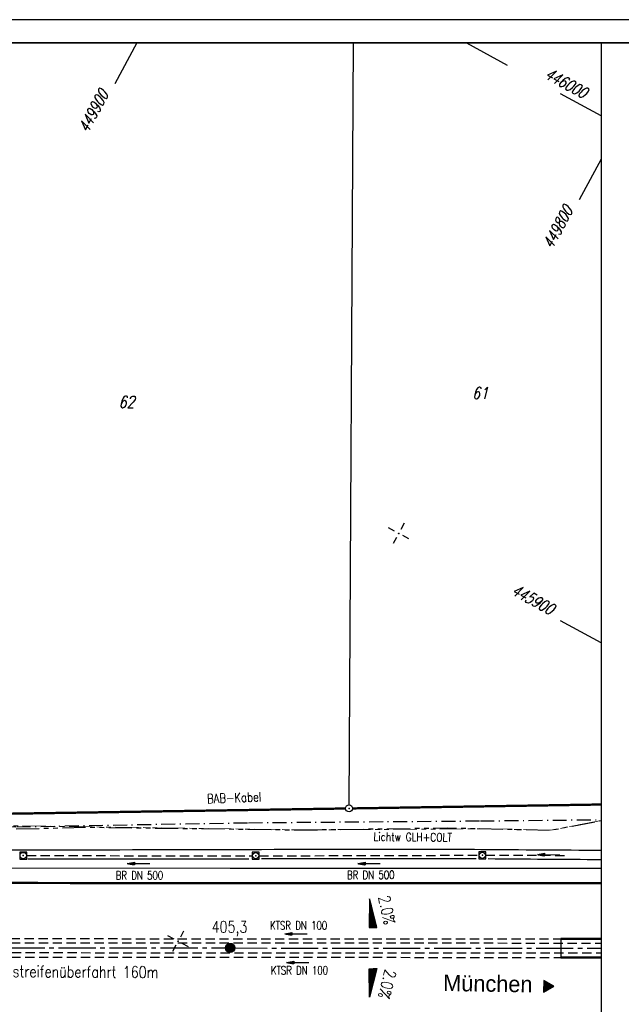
# Model space of a CAD drawing. Extents: x 0 to 1135, y 0 to 420.
# Tile 20 of 55: x 825 to 954, y 208 to 420. Entities that reach past the tile are written whole.
import ezdxf
from ezdxf.enums import TextEntityAlignment as Align

# ---------------------------------------------------------------- set-up
doc = ezdxf.new("R2010")
doc.units = 0
doc.header["$LTSCALE"] = 2
doc.header["$MEASUREMENT"] = 0
for name, pattern in [('ACHSE', [5.5, 4, -0.5, 0.5, -0.5]), ('AUSGEZOGEN', [0]), ('BAB-FM2', [2.6, 1.5, -0.5, 0.1, -0.5]), ('GESTRICH-X2', [1.5, 1, -0.5]), ('PHANTOMX2', [5, 2.5, -0.5, 0.5, -0.5, 0.5, -0.5])]:
    doc.linetypes.add(name, pattern=pattern)
doc.layers.get('0').update_dxf_attribs({"color": 8, "linetype": 'AUSGEZOGEN'})
for name, color, linetype in [('ACHSETOP', 250, 'ACHSE'), ('BAB_FM', 8, 'BAB-FM2'), ('BW-SCHRIFT', 8, 'AUSGEZOGEN'), ('FBRTOP', 8, 'AUSGEZOGEN'), ('FLSTNR', 8, 'AUSGEZOGEN'), ('GEF', 8, 'AUSGEZOGEN'), ('GRENZL', 8, 'AUSGEZOGEN'), ('GRENZL-BAB', 7, 'AUSGEZOGEN'), ('GRENZP-BAB', 7, 'AUSGEZOGEN'), ('HEKT_B', 250, 'CONTINUOUS'), ('KANAL', 200, 'GESTRICH-X2'), ('Lichtwellenleiter COLT', 8, 'PHANTOMX2'), ('Lichtwellenleiter GLH', 8, 'PHANTOMX2'), ('MS-UEBERFAHRT', 8, 'GESTRICH-X2'), ('MULDE', 8, 'AUSGEZOGEN'), ('NETZ', 250, 'AUSGEZOGEN'), ('PFEIL', 200, 'CONTINUOUS'), ('PFEILTOP', 8, 'AUSGEZOGEN'), ('RAHMEN', 250, 'AUSGEZOGEN'), ('RICHTUNG', 250, 'CONTINUOUS'), ('SCHSYMBOL', 200, 'AUSGEZOGEN'), ('TEXTO', 200, 'CONTINUOUS')]:
    doc.layers.add(name, color=color, linetype=linetype)
doc.styles.add('ROMANS', font='romans.shx', dxfattribs={"width": 0.8})
doc.styles.add('UNIR-O', font='unir_o.shx')

# ---------------------------------------------------------------- blocks, each defined once
blk = doc.blocks.new('IKR')
at = {"color": 0}
for p, q in [((0, 1), (0, 2.5)), ((-2.5, 0), (-1, 0)), ((1, 0), (2.5, 0)), ((0, -2.5), (0, -1))]:
    blk.add_line(p, q, dxfattribs=at)
blk.add_circle((0, 0), 0.05, dxfattribs=at)
blk.add_point((0, 0), dxfattribs=at)
blk = doc.blocks.new('*X16')
at = {"color": 0}
for p, q in [((212.23, 257.39), (213.24, 258.4)), ((212.24, 257.33), (213.31, 258.4)), ((212.24, 257.47), (213.17, 258.4)), ((212.24, 257.26), (213.37, 258.39)), ((212.24, 257.55), (213.09, 258.39)), ((212.25, 257.2), (213.43, 258.38)), ((212.26, 257.63), (213, 258.37)), ((212.27, 257.14), (213.49, 258.37)), ((212.28, 257.09), (213.55, 258.35)), ((212.29, 257.73), (212.9, 258.35)), ((212.3, 257.04), (213.6, 258.33)), ((212.32, 256.99), (213.65, 258.31)), ((212.34, 257.86), (212.78, 258.29)), ((212.35, 256.94), (213.69, 258.29)), ((212.37, 256.9), (213.74, 258.26)), ((212.4, 256.85), (213.78, 258.24)), ((212.43, 256.81), (213.83, 258.21)), ((212.46, 256.77), (213.86, 258.18)), ((212.49, 256.73), (213.9, 258.14)), ((212.53, 256.7), (213.94, 258.11)), ((212.56, 256.66), (213.97, 258.07)), ((212.6, 256.63), (214.01, 258.03)), ((212.64, 256.6), (214.04, 257.99)), ((212.68, 256.57), (214.07, 257.95)), ((212.73, 256.54), (214.09, 257.91)), ((212.77, 256.52), (214.12, 257.86)), ((212.82, 256.49), (214.14, 257.82)), ((212.87, 256.47), (214.16, 257.77)), ((212.92, 256.45), (214.18, 257.72)), ((212.97, 256.44), (214.2, 257.66)), ((213.03, 256.42), (214.21, 257.6)), ((213.09, 256.41), (214.22, 257.54)), ((213.16, 256.41), (214.23, 257.48)), ((213.22, 256.4), (214.23, 257.41)), ((213.3, 256.41), (214.23, 257.34)), ((213.38, 256.41), (214.22, 257.26)), ((213.46, 256.43), (214.2, 257.17)), ((213.56, 256.46), (214.18, 257.07)), ((213.69, 256.51), (214.12, 256.95))]:
    blk.add_line(p, q, dxfattribs=at)
blk = doc.blocks.new('SRMAST2')
at = {"color": 0}
blk.add_circle((0, 0), 0.999, dxfattribs=at)
blk.add_point((0, 0), dxfattribs=at)
blk.add_blockref('*X16', (-213.23, -257.4))
blk = doc.blocks.new('RPFEIL')
at = {"color": 0}
for p, q in [((0, 0), (-1.25, -2.17)), ((-1.15, -2.17), (-1.15, -1.99)), ((-1.05, -2.17), (-1.05, -1.82)), ((-0.95, -2.17), (-0.95, -1.65)), ((-0.85, -2.17), (-0.85, -1.47)), ((-0.75, -2.17), (-0.75, -1.3)), ((-0.65, -2.17), (-0.65, -1.13)), ((-0.55, -2.17), (-0.55, -0.95)), ((-0.45, -2.17), (-0.45, -0.78)), ((-0.35, -2.17), (-0.35, -0.61)), ((-0.25, -2.17), (-0.25, -0.43)), ((-0.15, -2.17), (-0.15, -0.26)), ((-0.05, -2.17), (-0.05, -0.09)), ((1.25, -2.17), (0, 0)), ((0.05, -2.17), (0.05, -0.09)), ((0.15, -2.17), (0.15, -0.26)), ((0.25, -2.17), (0.25, -0.43)), ((0.35, -2.17), (0.35, -0.61)), ((0.45, -2.17), (0.45, -0.78)), ((0.55, -2.17), (0.55, -0.95)), ((0.65, -2.17), (0.65, -1.13)), ((0.75, -2.17), (0.75, -1.3)), ((0.85, -2.17), (0.85, -1.47)), ((0.95, -2.17), (0.95, -1.65)), ((1.05, -2.17), (1.05, -1.82)), ((1.15, -2.17), (1.15, -1.99)), ((-1.25, -2.17), (1.25, -2.17))]:
    blk.add_line(p, q, dxfattribs=at)
blk = doc.blocks.new('*X14')
at = {"color": 0}
for p, q in [((725.83, 193.84), (727.44, 195.45)), ((725.83, 193.85), (727.43, 195.45)), ((725.83, 193.86), (727.42, 195.45)), ((725.83, 193.87), (727.41, 195.45)), ((725.83, 193.88), (727.4, 195.45)), ((725.83, 193.89), (727.39, 195.45)), ((725.83, 193.9), (727.38, 195.45)), ((725.83, 193.91), (727.37, 195.45)), ((725.83, 193.91), (727.37, 195.45)), ((725.83, 193.92), (727.36, 195.45)), ((725.83, 193.93), (727.35, 195.45)), ((725.83, 193.94), (727.34, 195.45)), ((725.83, 193.95), (727.33, 195.45)), ((725.83, 193.96), (727.32, 195.45)), ((725.83, 193.97), (727.31, 195.45)), ((725.83, 193.98), (727.3, 195.45)), ((725.83, 193.99), (727.29, 195.45)), ((725.83, 193.99), (727.29, 195.45)), ((725.83, 194), (727.28, 195.45)), ((725.83, 194.01), (727.27, 195.45)), ((725.83, 194.02), (727.26, 195.45)), ((725.83, 194.03), (727.25, 195.45)), ((725.83, 194.04), (727.24, 195.45)), ((725.83, 194.05), (727.23, 195.45)), ((725.83, 194.06), (727.22, 195.45)), ((725.83, 194.06), (727.21, 195.45)), ((725.83, 194.07), (727.21, 195.45)), ((725.83, 194.08), (727.2, 195.45)), ((725.83, 194.09), (727.19, 195.45)), ((725.83, 194.1), (727.18, 195.45)), ((725.83, 194.11), (727.17, 195.45)), ((725.83, 194.12), (727.16, 195.45)), ((725.83, 194.13), (727.15, 195.45)), ((725.83, 194.14), (727.14, 195.45)), ((725.83, 194.14), (727.14, 195.45)), ((725.83, 194.15), (727.13, 195.45)), ((725.83, 194.16), (727.12, 195.45)), ((725.83, 194.17), (727.11, 195.45)), ((725.83, 194.18), (727.1, 195.45)), ((725.83, 194.19), (727.09, 195.45)), ((725.83, 194.2), (727.08, 195.45)), ((725.83, 194.21), (727.07, 195.45)), ((725.83, 194.21), (727.06, 195.45)), ((725.83, 194.22), (727.06, 195.45)), ((725.83, 194.23), (727.05, 195.45)), ((725.83, 194.24), (727.04, 195.45)), ((725.83, 194.25), (727.03, 195.45)), ((725.83, 194.26), (727.02, 195.45)), ((725.83, 194.27), (727.01, 195.45)), ((725.83, 194.28), (727, 195.45)), ((725.83, 194.29), (726.99, 195.45)), ((725.83, 194.29), (726.99, 195.45)), ((725.83, 194.3), (726.98, 195.45)), ((725.83, 194.31), (726.97, 195.45)), ((725.83, 194.32), (726.96, 195.45)), ((725.83, 194.33), (726.95, 195.45)), ((725.83, 194.34), (726.94, 195.45)), ((725.83, 194.35), (726.93, 195.45)), ((725.83, 194.36), (726.92, 195.45)), ((725.83, 194.37), (726.91, 195.45)), ((725.83, 194.37), (726.91, 195.45)), ((725.83, 194.38), (726.9, 195.45)), ((725.83, 194.39), (726.89, 195.45)), ((725.83, 194.4), (726.88, 195.45)), ((725.83, 194.41), (726.87, 195.45)), ((725.83, 194.42), (726.86, 195.45)), ((725.83, 194.43), (726.85, 195.45)), ((725.83, 194.44), (726.84, 195.45)), ((725.83, 194.44), (726.83, 195.45)), ((725.83, 194.45), (726.83, 195.45)), ((725.83, 194.46), (726.82, 195.45)), ((725.83, 194.47), (726.81, 195.45)), ((725.83, 194.48), (726.8, 195.45)), ((725.83, 194.49), (726.79, 195.45)), ((725.83, 194.5), (726.78, 195.45)), ((725.83, 194.51), (726.77, 195.45)), ((725.83, 194.52), (726.76, 195.45)), ((725.83, 194.52), (726.76, 195.45)), ((725.83, 194.53), (726.75, 195.45)), ((725.83, 194.54), (726.74, 195.45)), ((725.83, 194.55), (726.73, 195.45)), ((725.83, 194.56), (726.72, 195.45)), ((725.83, 194.57), (726.71, 195.45)), ((725.83, 194.58), (726.7, 195.45)), ((725.83, 194.59), (726.69, 195.45)), ((725.83, 194.59), (726.68, 195.45)), ((725.83, 194.6), (726.68, 195.45)), ((725.83, 194.61), (726.67, 195.45)), ((725.83, 194.62), (726.66, 195.45)), ((725.83, 194.63), (726.65, 195.45)), ((725.83, 194.64), (726.64, 195.45)), ((725.83, 194.65), (726.63, 195.45)), ((725.83, 194.66), (726.62, 195.45)), ((725.83, 194.67), (726.61, 195.45)), ((725.83, 194.67), (726.61, 195.45)), ((725.83, 194.68), (726.6, 195.45)), ((725.83, 194.69), (726.59, 195.45)), ((725.83, 194.7), (726.58, 195.45)), ((725.83, 194.71), (726.57, 195.45)), ((725.83, 194.72), (726.56, 195.45)), ((725.83, 194.73), (726.55, 195.45)), ((725.83, 194.74), (726.54, 195.45)), ((725.83, 194.75), (726.53, 195.45)), ((725.83, 194.75), (726.53, 195.45)), ((725.83, 194.76), (726.52, 195.45)), ((725.83, 194.77), (726.51, 195.45)), ((725.83, 194.78), (726.5, 195.45)), ((725.83, 194.79), (726.49, 195.45)), ((725.83, 194.8), (726.48, 195.45)), ((725.83, 194.81), (726.47, 195.45)), ((725.83, 194.82), (726.46, 195.45)), ((725.83, 194.82), (726.45, 195.45)), ((725.83, 194.83), (726.45, 195.45)), ((725.83, 194.84), (726.44, 195.45)), ((725.83, 194.85), (726.43, 195.45)), ((725.83, 194.86), (726.42, 195.45)), ((725.83, 194.87), (726.41, 195.45)), ((725.83, 194.88), (726.4, 195.45)), ((725.83, 194.89), (726.39, 195.45)), ((725.83, 194.9), (726.38, 195.45)), ((725.83, 194.9), (726.38, 195.45)), ((725.83, 194.91), (726.37, 195.45)), ((725.83, 194.92), (726.36, 195.45)), ((725.83, 194.93), (726.35, 195.45)), ((725.83, 194.94), (726.34, 195.45)), ((725.83, 194.95), (726.33, 195.45)), ((725.83, 194.96), (726.32, 195.45)), ((725.83, 194.97), (726.31, 195.45)), ((725.83, 194.98), (726.3, 195.45)), ((725.83, 194.98), (726.3, 195.45)), ((725.83, 194.99), (726.29, 195.45)), ((725.83, 195), (726.28, 195.45)), ((725.83, 195.01), (726.27, 195.45)), ((725.83, 195.02), (726.26, 195.45)), ((725.83, 195.03), (726.25, 195.45)), ((725.83, 195.04), (726.24, 195.45)), ((725.83, 195.05), (726.23, 195.45)), ((725.83, 195.05), (726.22, 195.45)), ((725.83, 195.06), (726.22, 195.45)), ((725.83, 195.07), (726.21, 195.45)), ((725.83, 195.08), (726.2, 195.45)), ((725.83, 195.09), (726.19, 195.45)), ((725.83, 195.1), (726.18, 195.45)), ((725.83, 195.11), (726.17, 195.45)), ((725.83, 195.12), (726.16, 195.45)), ((725.83, 195.13), (726.15, 195.45)), ((725.83, 195.13), (726.15, 195.45)), ((725.83, 195.14), (726.14, 195.45)), ((725.83, 195.15), (726.13, 195.45)), ((725.83, 195.16), (726.12, 195.45)), ((725.83, 195.17), (726.11, 195.45)), ((725.83, 195.18), (726.1, 195.45)), ((725.83, 195.19), (726.09, 195.45)), ((725.83, 195.2), (726.08, 195.45)), ((725.83, 195.2), (726.07, 195.45)), ((725.83, 195.21), (726.07, 195.45)), ((725.83, 195.22), (726.06, 195.45)), ((725.83, 195.23), (726.05, 195.45)), ((725.83, 195.24), (726.04, 195.45)), ((725.83, 195.25), (726.03, 195.45)), ((725.83, 195.26), (726.02, 195.45)), ((725.83, 195.27), (726.01, 195.45)), ((725.83, 195.28), (726, 195.45)), ((725.83, 195.28), (726, 195.45)), ((725.83, 195.29), (725.99, 195.45)), ((725.83, 195.3), (725.98, 195.45)), ((725.83, 195.31), (725.97, 195.45)), ((725.83, 195.32), (725.96, 195.45)), ((725.83, 195.33), (725.95, 195.45)), ((725.83, 195.34), (725.94, 195.45)), ((725.83, 195.35), (725.93, 195.45)), ((725.83, 195.36), (725.92, 195.45)), ((725.83, 195.36), (725.92, 195.45)), ((725.83, 195.37), (725.91, 195.45)), ((725.83, 195.38), (725.9, 195.45)), ((725.83, 195.39), (725.89, 195.45)), ((725.83, 195.4), (725.88, 195.45)), ((725.83, 195.41), (725.87, 195.45)), ((725.83, 195.42), (725.86, 195.45)), ((725.83, 195.43), (725.85, 195.45)), ((725.83, 195.43), (725.84, 195.45)), ((725.83, 195.44), (725.84, 195.45)), ((725.83, 193.83), (727.43, 195.43)), ((725.83, 193.82), (727.43, 195.42)), ((725.83, 193.81), (727.43, 195.41)), ((725.83, 193.8), (727.42, 195.4)), ((725.83, 193.79), (727.42, 195.38)), ((725.83, 193.78), (727.42, 195.37)), ((725.83, 193.77), (727.41, 195.36)), ((725.83, 193.76), (727.41, 195.35)), ((725.83, 193.76), (727.41, 195.34)), ((725.83, 193.75), (727.4, 195.32)), ((725.83, 193.74), (727.4, 195.31)), ((725.83, 193.73), (727.4, 195.3)), ((725.83, 193.72), (727.4, 195.29)), ((725.83, 193.71), (727.39, 195.28)), ((725.83, 193.7), (727.39, 195.26)), ((725.83, 193.69), (727.39, 195.25)), ((725.83, 193.68), (727.38, 195.24)), ((725.83, 193.68), (727.38, 195.23)), ((725.83, 193.67), (727.38, 195.22)), ((725.83, 193.66), (727.37, 195.2)), ((725.83, 193.65), (727.37, 195.19)), ((725.83, 193.64), (727.37, 195.18)), ((725.83, 193.63), (727.36, 195.17)), ((725.83, 193.62), (727.36, 195.16)), ((725.83, 193.61), (727.36, 195.14)), ((725.83, 193.61), (727.35, 195.13)), ((725.83, 193.6), (727.35, 195.12)), ((725.83, 193.59), (727.35, 195.11)), ((725.83, 193.58), (727.34, 195.1)), ((725.83, 193.57), (727.34, 195.08)), ((725.83, 193.56), (727.34, 195.07)), ((725.83, 193.55), (727.34, 195.06)), ((725.83, 193.54), (727.33, 195.05)), ((725.83, 193.53), (727.33, 195.04)), ((725.83, 193.53), (727.33, 195.02)), ((725.83, 193.52), (727.32, 195.01)), ((725.83, 193.51), (727.32, 195)), ((725.83, 193.5), (727.32, 194.99)), ((725.83, 193.49), (727.31, 194.98)), ((725.83, 193.48), (727.31, 194.96)), ((725.83, 193.47), (727.31, 194.95)), ((725.83, 193.46), (727.3, 194.94)), ((725.83, 193.45), (727.3, 194.93)), ((725.83, 193.45), (727.3, 194.92)), ((725.83, 193.44), (727.29, 194.91)), ((725.83, 193.43), (727.29, 194.89)), ((725.83, 193.42), (727.29, 194.88)), ((725.83, 193.41), (727.29, 194.87)), ((725.83, 193.4), (727.28, 194.86)), ((725.83, 193.39), (727.28, 194.85)), ((725.83, 193.38), (727.28, 194.83)), ((725.83, 193.38), (727.27, 194.82)), ((725.83, 193.37), (727.27, 194.81)), ((725.83, 193.36), (727.27, 194.8)), ((725.83, 193.35), (727.26, 194.79)), ((725.83, 193.34), (727.26, 194.77)), ((725.83, 193.33), (727.26, 194.76)), ((725.83, 193.32), (727.25, 194.75)), ((725.83, 193.31), (727.25, 194.74)), ((725.83, 193.3), (727.25, 194.73)), ((725.83, 193.3), (727.24, 194.71)), ((725.83, 193.29), (727.24, 194.7)), ((725.83, 193.28), (727.24, 194.69)), ((725.83, 193.27), (727.23, 194.68)), ((725.83, 193.26), (727.23, 194.67)), ((725.83, 193.25), (727.23, 194.65)), ((725.83, 193.24), (727.23, 194.64)), ((725.83, 193.23), (727.22, 194.63)), ((725.83, 193.22), (727.22, 194.62)), ((725.83, 193.22), (727.22, 194.61)), ((725.83, 193.21), (727.21, 194.59)), ((725.83, 193.2), (727.21, 194.58)), ((725.83, 193.19), (727.21, 194.57)), ((725.83, 193.18), (727.2, 194.56)), ((725.83, 193.17), (727.2, 194.55)), ((725.83, 193.16), (727.2, 194.53)), ((725.83, 193.15), (727.19, 194.52)), ((725.83, 193.15), (727.19, 194.51)), ((725.83, 193.14), (727.19, 194.5)), ((725.83, 193.13), (727.18, 194.49)), ((725.83, 193.12), (727.18, 194.47)), ((725.83, 193.11), (727.18, 194.46)), ((725.83, 193.1), (727.17, 194.45)), ((725.83, 193.09), (727.17, 194.44)), ((725.83, 193.08), (727.17, 194.43)), ((725.83, 193.07), (727.17, 194.41)), ((725.83, 193.07), (727.16, 194.4)), ((725.83, 193.06), (727.16, 194.39)), ((725.83, 193.05), (727.16, 194.38)), ((725.83, 193.04), (727.15, 194.37)), ((725.83, 193.03), (727.15, 194.35)), ((725.83, 193.02), (727.15, 194.34)), ((725.83, 193.01), (727.14, 194.33)), ((725.83, 193), (727.14, 194.32)), ((725.83, 193), (727.14, 194.31)), ((725.83, 192.99), (727.13, 194.29)), ((725.83, 192.98), (727.13, 194.28)), ((725.83, 192.97), (727.13, 194.27)), ((725.83, 192.96), (727.12, 194.26)), ((725.83, 192.95), (727.12, 194.25)), ((725.83, 192.94), (727.12, 194.23)), ((725.83, 192.93), (727.11, 194.22)), ((725.83, 192.92), (727.11, 194.21)), ((725.83, 192.92), (727.11, 194.2)), ((725.83, 192.91), (727.11, 194.19)), ((725.83, 192.9), (727.1, 194.17)), ((725.83, 192.89), (727.1, 194.16)), ((725.83, 192.88), (727.1, 194.15)), ((725.83, 192.87), (727.09, 194.14)), ((725.83, 192.86), (727.09, 194.13)), ((725.83, 192.85), (727.09, 194.11)), ((725.83, 192.84), (727.08, 194.1)), ((725.83, 192.84), (727.08, 194.09)), ((725.83, 192.83), (727.08, 194.08)), ((725.83, 192.82), (727.07, 194.07)), ((725.83, 192.81), (727.07, 194.05)), ((725.83, 192.8), (727.07, 194.04)), ((725.83, 192.79), (727.06, 194.03)), ((725.83, 192.78), (727.06, 194.02)), ((725.83, 192.77), (727.06, 194.01)), ((725.83, 192.77), (727.05, 193.99)), ((725.83, 192.76), (727.05, 193.98)), ((725.83, 192.75), (727.05, 193.97)), ((725.83, 192.74), (727.05, 193.96)), ((725.83, 192.73), (727.04, 193.95)), ((725.83, 192.72), (727.04, 193.93)), ((725.83, 192.71), (727.04, 193.92)), ((725.83, 192.7), (727.03, 193.91)), ((725.83, 192.69), (727.03, 193.9)), ((725.83, 192.69), (727.03, 193.89)), ((725.83, 192.68), (727.02, 193.87)), ((725.83, 192.67), (727.02, 193.86)), ((725.83, 192.66), (727.02, 193.85)), ((725.83, 192.65), (727.01, 193.84)), ((725.83, 192.64), (727.01, 193.83)), ((725.83, 192.63), (727.01, 193.81)), ((725.83, 192.62), (727, 193.8)), ((725.83, 192.62), (727, 193.79)), ((725.83, 192.61), (727, 193.78)), ((725.83, 192.6), (726.99, 193.77)), ((725.83, 192.59), (726.99, 193.75)), ((725.83, 192.58), (726.99, 193.74)), ((725.83, 192.57), (726.99, 193.73)), ((725.83, 192.56), (726.98, 193.72)), ((725.83, 192.55), (726.98, 193.71)), ((725.83, 192.54), (726.98, 193.69)), ((725.83, 192.54), (726.97, 193.68)), ((725.83, 192.53), (726.97, 193.67)), ((725.83, 192.52), (726.97, 193.66)), ((725.83, 192.51), (726.96, 193.65)), ((725.83, 192.5), (726.96, 193.63)), ((725.83, 192.49), (726.96, 193.62)), ((725.83, 192.48), (726.95, 193.61)), ((725.83, 192.47), (726.95, 193.6)), ((725.83, 192.46), (726.95, 193.59)), ((725.83, 192.46), (726.94, 193.57)), ((725.83, 192.45), (726.94, 193.56)), ((725.83, 192.44), (726.94, 193.55)), ((725.83, 192.43), (726.94, 193.54)), ((725.83, 192.42), (726.93, 193.53)), ((725.83, 192.41), (726.93, 193.51)), ((725.83, 192.4), (726.93, 193.5)), ((725.83, 192.39), (726.92, 193.49)), ((725.83, 192.39), (726.92, 193.48)), ((725.83, 192.38), (726.92, 193.47)), ((725.83, 192.37), (726.91, 193.45)), ((725.83, 192.36), (726.91, 193.44)), ((725.83, 192.35), (726.91, 193.43)), ((725.83, 192.34), (726.9, 193.42)), ((725.83, 192.33), (726.9, 193.41)), ((725.83, 192.32), (726.9, 193.39)), ((725.83, 192.31), (726.89, 193.38)), ((725.83, 192.31), (726.89, 193.37)), ((725.83, 192.3), (726.89, 193.36)), ((725.83, 192.29), (726.88, 193.35)), ((725.83, 192.28), (726.88, 193.33)), ((725.83, 192.27), (726.88, 193.32)), ((725.83, 192.26), (726.88, 193.31)), ((725.83, 192.25), (726.87, 193.3)), ((725.83, 192.24), (726.87, 193.29)), ((725.83, 192.24), (726.87, 193.27)), ((725.83, 192.23), (726.86, 193.26)), ((725.83, 192.22), (726.86, 193.25)), ((725.83, 192.21), (726.86, 193.24)), ((725.83, 192.2), (726.85, 193.23)), ((725.83, 192.19), (726.85, 193.21)), ((725.83, 192.18), (726.85, 193.2)), ((725.83, 192.17), (726.84, 193.19)), ((725.83, 192.16), (726.84, 193.18)), ((725.83, 192.16), (726.84, 193.17)), ((725.83, 192.15), (726.83, 193.15)), ((725.83, 192.14), (726.83, 193.14)), ((725.83, 192.13), (726.83, 193.13)), ((725.83, 192.12), (726.82, 193.12)), ((725.83, 192.11), (726.82, 193.11)), ((725.83, 192.1), (726.82, 193.09)), ((725.83, 192.09), (726.82, 193.08)), ((725.83, 192.08), (726.81, 193.07)), ((725.83, 192.08), (726.81, 193.06)), ((725.83, 192.07), (726.81, 193.05)), ((725.83, 192.06), (726.8, 193.03)), ((725.83, 192.05), (726.8, 193.02)), ((725.83, 192.04), (726.8, 193.01)), ((725.83, 192.03), (726.79, 193)), ((725.83, 192.02), (726.79, 192.99)), ((725.83, 192.01), (726.79, 192.97)), ((725.83, 192.01), (726.78, 192.96)), ((725.83, 192), (726.78, 192.95)), ((725.83, 191.99), (726.78, 192.94)), ((725.83, 191.98), (726.77, 192.93)), ((725.83, 191.97), (726.77, 192.91)), ((725.83, 191.96), (726.77, 192.9)), ((725.83, 191.95), (726.76, 192.89)), ((725.83, 191.94), (726.76, 192.88)), ((725.83, 191.93), (726.76, 192.87)), ((725.83, 191.93), (726.76, 192.85)), ((725.83, 191.92), (726.75, 192.84)), ((725.83, 191.91), (726.75, 192.83)), ((725.83, 191.9), (726.75, 192.82)), ((725.83, 191.89), (726.74, 192.81)), ((725.83, 191.88), (726.74, 192.79)), ((725.83, 191.87), (726.74, 192.78)), ((725.83, 191.86), (726.73, 192.77)), ((725.83, 191.85), (726.73, 192.76)), ((725.83, 191.85), (726.73, 192.75)), ((725.83, 191.84), (726.72, 192.73)), ((725.83, 191.83), (726.72, 192.72)), ((725.83, 191.82), (726.72, 192.71)), ((725.83, 191.81), (726.71, 192.7)), ((725.83, 191.8), (726.71, 192.69)), ((725.83, 191.79), (726.71, 192.67)), ((725.83, 191.78), (726.7, 192.66)), ((725.83, 191.78), (726.7, 192.65)), ((725.83, 191.77), (726.7, 192.64)), ((725.83, 191.76), (726.7, 192.63)), ((725.83, 191.75), (726.69, 192.61)), ((725.83, 191.74), (726.69, 192.6)), ((725.83, 191.73), (726.69, 192.59)), ((725.83, 191.72), (726.68, 192.58)), ((725.83, 191.71), (726.68, 192.57)), ((725.83, 191.7), (726.68, 192.55)), ((725.83, 191.7), (726.67, 192.54)), ((725.83, 191.69), (726.67, 192.53)), ((725.83, 191.68), (726.67, 192.52)), ((725.83, 191.67), (726.66, 192.51)), ((725.83, 191.66), (726.66, 192.49)), ((725.83, 191.65), (726.66, 192.48)), ((725.83, 191.64), (726.65, 192.47)), ((725.83, 191.63), (726.65, 192.46)), ((725.83, 191.63), (726.65, 192.45)), ((725.83, 191.62), (726.64, 192.43)), ((725.83, 191.61), (726.64, 192.42)), ((725.83, 191.6), (726.64, 192.41)), ((725.83, 191.59), (726.64, 192.4)), ((725.83, 191.58), (726.63, 192.39)), ((725.83, 191.57), (726.63, 192.37)), ((725.83, 191.56), (726.63, 192.36)), ((725.83, 191.55), (726.62, 192.35)), ((725.83, 191.55), (726.62, 192.34)), ((725.83, 191.54), (726.62, 192.33)), ((725.83, 191.53), (726.61, 192.31)), ((725.83, 191.52), (726.61, 192.3)), ((725.83, 191.51), (726.61, 192.29)), ((725.83, 191.5), (726.6, 192.28)), ((725.83, 191.49), (726.6, 192.27)), ((725.83, 191.48), (726.6, 192.25)), ((725.83, 191.47), (726.59, 192.24)), ((725.83, 191.47), (726.59, 192.23)), ((725.83, 191.46), (726.59, 192.22)), ((725.83, 191.45), (726.59, 192.21)), ((725.83, 191.44), (726.58, 192.19)), ((725.83, 191.43), (726.58, 192.18)), ((725.83, 191.42), (726.58, 192.17)), ((725.83, 191.41), (726.57, 192.16)), ((725.83, 191.4), (726.57, 192.15)), ((725.83, 191.4), (726.57, 192.13)), ((725.83, 191.39), (726.56, 192.12)), ((725.83, 191.38), (726.56, 192.11)), ((725.83, 191.37), (726.56, 192.1)), ((725.83, 191.36), (726.55, 192.09)), ((725.83, 191.35), (726.55, 192.07)), ((725.83, 191.34), (726.55, 192.06)), ((725.83, 191.33), (726.54, 192.05)), ((725.83, 191.32), (726.54, 192.04)), ((725.83, 191.32), (726.54, 192.03)), ((725.83, 191.31), (726.53, 192.01)), ((725.83, 191.3), (726.53, 192)), ((725.83, 191.29), (726.53, 191.99)), ((725.83, 191.28), (726.53, 191.98)), ((725.83, 191.27), (726.52, 191.97)), ((725.83, 191.26), (726.52, 191.95)), ((725.83, 191.25), (726.52, 191.94)), ((725.83, 191.25), (726.51, 191.93)), ((725.83, 191.24), (726.51, 191.92)), ((725.83, 191.23), (726.51, 191.91)), ((725.83, 191.22), (726.5, 191.89)), ((725.83, 191.21), (726.5, 191.88)), ((725.83, 191.2), (726.5, 191.87)), ((725.83, 191.19), (726.49, 191.86)), ((725.83, 191.18), (726.49, 191.85)), ((725.83, 191.17), (726.49, 191.84)), ((725.83, 191.17), (726.48, 191.82)), ((725.83, 191.16), (726.48, 191.81)), ((725.83, 191.15), (726.48, 191.8)), ((725.83, 191.14), (726.47, 191.79)), ((725.83, 191.13), (726.47, 191.78)), ((725.83, 191.12), (726.47, 191.76)), ((725.83, 191.11), (726.47, 191.75)), ((725.83, 191.1), (726.46, 191.74)), ((725.83, 191.09), (726.46, 191.73)), ((725.83, 191.09), (726.46, 191.72)), ((725.83, 191.08), (726.45, 191.7)), ((725.83, 191.07), (726.45, 191.69)), ((725.83, 191.06), (726.45, 191.68)), ((725.83, 191.05), (726.44, 191.67)), ((725.83, 191.04), (726.44, 191.66)), ((725.83, 191.03), (726.44, 191.64)), ((725.83, 191.02), (726.43, 191.63)), ((725.83, 191.02), (726.43, 191.62)), ((725.83, 191.01), (726.43, 191.61)), ((725.83, 191), (726.42, 191.6)), ((725.83, 190.99), (726.42, 191.58)), ((725.83, 190.98), (726.42, 191.57)), ((725.83, 190.97), (726.41, 191.56)), ((725.83, 190.96), (726.41, 191.55)), ((725.83, 190.95), (726.41, 191.54)), ((725.83, 190.94), (726.41, 191.52)), ((725.83, 190.94), (726.4, 191.51)), ((725.83, 190.93), (726.4, 191.5)), ((725.83, 190.92), (726.4, 191.49)), ((725.83, 190.91), (726.39, 191.48)), ((725.83, 190.9), (726.39, 191.46)), ((725.83, 190.89), (726.39, 191.45)), ((725.83, 190.88), (726.38, 191.44)), ((725.83, 190.87), (726.38, 191.43)), ((725.83, 190.87), (726.38, 191.42)), ((725.83, 190.86), (726.37, 191.4)), ((725.83, 190.85), (726.37, 191.39)), ((725.83, 190.84), (726.37, 191.38)), ((725.83, 190.83), (726.36, 191.37)), ((725.83, 190.82), (726.36, 191.36)), ((725.83, 190.81), (726.36, 191.34)), ((725.83, 190.8), (726.35, 191.33)), ((725.83, 190.79), (726.35, 191.32)), ((725.83, 190.79), (726.35, 191.31)), ((725.83, 190.78), (726.35, 191.3)), ((725.83, 190.77), (726.34, 191.28)), ((725.83, 190.76), (726.34, 191.27)), ((725.83, 190.75), (726.34, 191.26)), ((725.83, 190.74), (726.33, 191.25)), ((725.83, 190.73), (726.33, 191.24)), ((725.83, 190.72), (726.33, 191.22)), ((725.83, 190.71), (726.32, 191.21)), ((725.83, 190.71), (726.32, 191.2)), ((725.83, 190.7), (726.32, 191.19)), ((725.83, 190.69), (726.31, 191.18)), ((725.83, 190.68), (726.31, 191.16)), ((725.83, 190.67), (726.31, 191.15)), ((725.83, 190.66), (726.3, 191.14)), ((725.83, 190.65), (726.3, 191.13)), ((725.83, 190.64), (726.3, 191.12)), ((725.83, 190.64), (726.29, 191.1)), ((725.83, 190.63), (726.29, 191.09)), ((725.83, 190.62), (726.29, 191.08)), ((725.83, 190.61), (726.29, 191.07)), ((725.83, 190.6), (726.28, 191.06)), ((725.83, 190.59), (726.28, 191.04)), ((725.83, 190.58), (726.28, 191.03)), ((725.83, 190.57), (726.27, 191.02)), ((725.83, 190.56), (726.27, 191.01)), ((725.83, 190.56), (726.27, 191)), ((725.83, 190.55), (726.26, 190.98)), ((725.83, 190.54), (726.26, 190.97)), ((725.83, 190.53), (726.26, 190.96)), ((725.83, 190.52), (726.25, 190.95)), ((725.83, 190.51), (726.25, 190.94)), ((725.83, 190.5), (726.25, 190.92)), ((725.83, 190.49), (726.24, 190.91)), ((725.83, 190.48), (726.24, 190.9)), ((725.83, 190.48), (726.24, 190.89)), ((725.83, 190.47), (726.24, 190.88)), ((725.83, 190.46), (726.23, 190.86)), ((725.83, 190.45), (726.23, 190.85)), ((725.83, 190.44), (726.23, 190.84)), ((725.83, 190.43), (726.22, 190.83)), ((725.83, 190.42), (726.22, 190.82)), ((725.83, 190.41), (726.22, 190.8)), ((725.83, 190.41), (726.21, 190.79)), ((725.83, 190.4), (726.21, 190.78)), ((725.83, 190.39), (726.21, 190.77)), ((725.83, 190.38), (726.2, 190.76)), ((725.83, 190.37), (726.2, 190.74)), ((725.83, 190.36), (726.2, 190.73)), ((725.83, 190.35), (726.19, 190.72)), ((725.83, 190.34), (726.19, 190.71)), ((725.83, 190.33), (726.19, 190.7)), ((725.83, 190.33), (726.18, 190.68)), ((725.83, 190.32), (726.18, 190.67)), ((725.83, 190.31), (726.18, 190.66)), ((725.83, 190.3), (726.18, 190.65)), ((725.83, 190.29), (726.17, 190.64)), ((725.83, 190.28), (726.17, 190.62)), ((725.83, 190.27), (726.17, 190.61)), ((725.83, 190.26), (726.16, 190.6)), ((725.83, 190.26), (726.16, 190.59)), ((725.83, 190.25), (726.16, 190.58)), ((725.83, 190.24), (726.15, 190.56)), ((725.83, 190.23), (726.15, 190.55)), ((725.83, 190.22), (726.15, 190.54)), ((725.83, 190.21), (726.14, 190.53)), ((725.83, 190.2), (726.14, 190.52)), ((725.83, 190.19), (726.14, 190.5)), ((725.83, 190.18), (726.13, 190.49)), ((725.83, 190.18), (726.13, 190.48)), ((725.83, 190.17), (726.13, 190.47)), ((725.83, 190.16), (726.12, 190.46)), ((725.83, 190.15), (726.12, 190.44)), ((725.83, 190.14), (726.12, 190.43)), ((725.83, 190.13), (726.12, 190.42)), ((725.83, 190.12), (726.11, 190.41)), ((725.83, 190.11), (726.11, 190.4)), ((725.83, 190.1), (726.11, 190.38)), ((725.83, 190.1), (726.1, 190.37)), ((725.83, 190.09), (726.1, 190.36)), ((725.83, 190.08), (726.1, 190.35)), ((725.83, 190.07), (726.09, 190.34)), ((725.83, 190.06), (726.09, 190.32)), ((725.83, 190.05), (726.09, 190.31)), ((725.83, 190.04), (726.08, 190.3)), ((725.83, 190.03), (726.08, 190.29)), ((725.83, 190.03), (726.08, 190.28)), ((725.83, 190.02), (726.07, 190.26)), ((725.83, 190.01), (726.07, 190.25)), ((725.83, 190), (726.07, 190.24)), ((725.83, 189.99), (726.06, 190.23)), ((725.83, 189.98), (726.06, 190.22)), ((725.83, 189.97), (726.06, 190.2)), ((725.83, 189.96), (726.06, 190.19)), ((725.83, 189.95), (726.05, 190.18)), ((725.83, 189.95), (726.05, 190.17)), ((725.83, 189.94), (726.05, 190.16)), ((725.83, 189.93), (726.04, 190.14)), ((725.83, 189.92), (726.04, 190.13)), ((725.83, 189.91), (726.04, 190.12)), ((725.83, 189.9), (726.03, 190.11)), ((725.83, 189.89), (726.03, 190.1)), ((725.83, 189.88), (726.03, 190.08)), ((725.83, 189.88), (726.02, 190.07)), ((725.83, 189.87), (726.02, 190.06)), ((725.83, 189.86), (726.02, 190.05)), ((725.83, 189.85), (726.01, 190.04)), ((725.83, 189.84), (726.01, 190.02)), ((725.83, 189.83), (726.01, 190.01)), ((725.83, 189.82), (726, 190)), ((725.83, 189.81), (726, 189.99)), ((725.83, 189.8), (726, 189.98)), ((725.83, 189.8), (726, 189.96)), ((725.83, 189.79), (725.99, 189.95)), ((725.83, 189.78), (725.99, 189.94)), ((725.83, 189.77), (725.99, 189.93)), ((725.83, 189.76), (725.98, 189.92)), ((725.83, 189.75), (725.98, 189.9)), ((725.83, 189.74), (725.98, 189.89)), ((725.83, 189.73), (725.97, 189.88)), ((725.83, 189.72), (725.97, 189.87)), ((725.83, 189.72), (725.97, 189.86)), ((725.83, 189.71), (725.96, 189.84)), ((725.83, 189.7), (725.96, 189.83)), ((725.83, 189.69), (725.96, 189.82)), ((725.83, 189.68), (725.95, 189.81)), ((725.83, 189.67), (725.95, 189.8)), ((725.83, 189.66), (725.95, 189.78)), ((725.83, 189.65), (725.94, 189.77)), ((725.83, 189.65), (725.94, 189.76)), ((725.83, 189.64), (725.94, 189.75)), ((725.83, 189.63), (725.94, 189.74)), ((725.83, 189.62), (725.93, 189.72)), ((725.83, 189.61), (725.93, 189.71)), ((725.83, 189.6), (725.93, 189.7)), ((725.83, 189.59), (725.92, 189.69)), ((725.83, 189.58), (725.92, 189.68)), ((725.83, 189.57), (725.92, 189.66)), ((725.83, 189.57), (725.91, 189.65)), ((725.83, 189.56), (725.91, 189.64)), ((725.83, 189.55), (725.91, 189.63)), ((725.83, 189.54), (725.9, 189.62)), ((725.83, 189.53), (725.9, 189.6)), ((725.83, 189.52), (725.9, 189.59)), ((725.83, 189.51), (725.89, 189.58)), ((725.83, 189.5), (725.89, 189.57)), ((725.83, 189.49), (725.89, 189.56)), ((725.83, 189.49), (725.89, 189.54)), ((725.83, 189.48), (725.88, 189.53)), ((725.83, 189.47), (725.88, 189.52)), ((725.83, 189.46), (725.88, 189.51)), ((725.83, 189.45), (725.87, 189.5)), ((725.83, 189.44), (725.87, 189.48)), ((725.83, 189.43), (725.87, 189.47)), ((725.83, 189.42), (725.86, 189.46)), ((725.83, 189.42), (725.86, 189.45)), ((725.83, 189.41), (725.86, 189.44)), ((725.83, 189.4), (725.85, 189.42)), ((725.83, 189.39), (725.85, 189.41)), ((725.83, 189.38), (725.85, 189.4)), ((725.83, 189.37), (725.84, 189.39)), ((725.83, 189.36), (725.84, 189.38)), ((725.83, 189.35), (725.84, 189.36)), ((725.83, 189.34), (725.83, 189.35)), ((725.83, 189.34), (725.83, 189.34))]:
    blk.add_line(p, q, dxfattribs=at)
blk = doc.blocks.new('GEF')
at = {"color": 0}
for p, q in [((0.01, 0.02), (0.01, 6.15)), ((1.62, 6.15), (0.01, 0.02)), ((0.01, 6.15), (1.62, 6.15))]:
    blk.add_line(p, q, dxfattribs=at)
blk.add_blockref('*X14', (-725.82, -189.3), dxfattribs=at)
blk = doc.blocks.new('GST')
at = {"color": 0}
blk.add_circle((0, 0), 0.75, dxfattribs=at)
blk.add_point((0, 0), dxfattribs=at)
blk = doc.blocks.new('20')
blk.add_lwpolyline([(-0.75, -0.75), (0.75, -0.75), (0.75, 0.75), (-0.75, 0.75)], close=True)
blk.add_circle((0, 0), 0.676)
blk.add_point((0, 0))
blk = doc.blocks.new('PFEIL2')
at = {"color": 0}
for p, q in [((0.88, 0), (-2.4, -0.01)), ((0.88, -0.27), (0.88, 0.28)), ((0.88, 0.28), (2.43, 0.01)), ((0.91, 0.27), (0.88, 0.26)), ((0.97, 0.26), (0.88, 0.25)), ((1.02, 0.25), (0.88, 0.23)), ((1.07, 0.24), (0.88, 0.21)), ((1.13, 0.23), (0.88, 0.19)), ((1.18, 0.22), (0.88, 0.17)), ((1.24, 0.21), (0.88, 0.15)), ((1.29, 0.21), (0.88, 0.14)), ((1.34, 0.2), (0.88, 0.12)), ((1.4, 0.19), (0.88, 0.1)), ((1.45, 0.18), (0.88, 0.08)), ((1.51, 0.17), (0.88, 0.06)), ((1.56, 0.16), (0.88, 0.04)), ((1.61, 0.15), (0.88, 0.02)), ((1.67, 0.14), (0.88, 0.01)), ((1.72, 0.13), (0.88, -0.01)), ((1.78, 0.12), (0.88, -0.03)), ((1.83, 0.11), (0.88, -0.05)), ((1.88, 0.1), (0.88, -0.07)), ((1.94, 0.09), (0.88, -0.09)), ((2.05, 0.08), (0.88, -0.12)), ((1.99, 0.08), (0.88, -0.11)), ((2.1, 0.07), (0.88, -0.14)), ((2.15, 0.06), (0.88, -0.16)), ((2.21, 0.05), (0.88, -0.18)), ((2.26, 0.04), (0.88, -0.2)), ((2.32, 0.03), (0.88, -0.22)), ((2.37, 0.02), (0.88, -0.23)), ((2.42, 0.01), (0.88, -0.25)), ((2.43, 0.01), (0.88, -0.27))]:
    blk.add_line(p, q, dxfattribs=at)

msp = doc.modelspace()

# ---------------------------------------------------------------- linework, layer by layer
at = {"layer": 'ACHSETOP'}
msp.add_lwpolyline([(25, 220.12), (69.96, 220.11), (244.96, 220.03), (369.96, 219.98), (544.96, 219.9), (744.96, 219.82), (869.96, 219.76), (950, 219.73)], dxfattribs=at)
at = {"layer": 'BAB_FM'}
msp.add_lwpolyline([(573.82, 246.76), (623.92, 246.66), (673.92, 246.67), (723.92, 246.44), (773.92, 246.22), (823.92, 245.91), (873.92, 246.79), (923.92, 247.18), (950, 247.43)], dxfattribs=at)
at = {"layer": 'FBRTOP'}
msp.add_line((941.24, 221.73), (941.24, 217.73), dxfattribs=at)
msp.add_lwpolyline([(535.37, 237.16), (544.96, 237.15), (744.96, 237.07), (869.96, 237.01), (950, 236.98)], dxfattribs=at)
at = {"layer": 'FBRTOP', "const_width": 0.5}
msp.add_lwpolyline([(25, 234.12), (69.96, 234.11), (244.96, 234.03), (369.96, 233.98), (544.96, 233.9), (744.96, 233.82), (869.96, 233.76), (950, 233.73)], dxfattribs=at)
for points in [[(941.24, 221.73, 0), (950, 221.73, 0)], [(941.24, 217.73, 0), (950, 217.73, 0)]]:
    msp.add_lwpolyline(points, format="xyb", dxfattribs=at)
at = {"layer": 'GRENZL'}
msp.add_line((895.61, 250.61), (896.57, 415), dxfattribs=at)
at = {"layer": 'GRENZL-BAB', "const_width": 0.5}
for points in [[(896.36, 249.87), (950, 250.71)], [(804.62, 248.45), (894.86, 249.85)]]:
    msp.add_lwpolyline(points, dxfattribs=at)
at = {"layer": 'KANAL'}
for p, q in [((826.09, 239.69), (874.71, 239.65)), ((876.23, 239.64), (923.62, 239.77)), ((925.04, 239.77), (942.74, 239.74)), ((732.69, 220.89), (950, 220.83)), ((732.86, 218.77), (950, 218.73))]:
    msp.add_line(p, q, dxfattribs=at)
at = {"layer": 'Lichtwellenleiter COLT', "lineweight": 0, "flags": 128}
msp.add_lwpolyline([(950, 247.27), (939.09, 245.17), (926.24, 245.46), (884.59, 245.24), (783.38, 246.7), (705.7, 249.13)], dxfattribs=at)
at = {"layer": 'Lichtwellenleiter GLH', "flags": 128}
msp.add_lwpolyline([(25, 266.27), (26.74, 266.48), (38.84, 267.19), (64.42, 273.28), (81.83, 277.05), (97.58, 279.41), (110.74, 279.67), (136.62, 276.49), (146.3, 274), (155.99, 271.5), (175.05, 263.16), (181.02, 260.45), (192.81, 255.94), (224.1, 245.09), (245.92, 242.73), (255.16, 243.85), (271.48, 245.22), (320.15, 245.13), (356.95, 244.28), (360.89, 244.26), (362.93, 244.31), (371.55, 244.14), (376.07, 246.5), (389.35, 253.33), (394.7, 256.18), (419.05, 251.17), (442.7, 251.26), (447.06, 251.34), (474.05, 251.82), (504.19, 252.63), (533.26, 251.28), (540.73, 250.58), (565.39, 250.09), (578.82, 249.75), (617.6, 249.47), (621.89, 249.36), (653.42, 249.51), (654.87, 249.49), (697.36, 248.93), (733.92, 248.63), (740.27, 247.84), (777.29, 247.3), (785.08, 245.51), (818.72, 245.31), (839.68, 245.82), (882.82, 245.26), (885.76, 245.24), (916.92, 245.68), (939.09, 245.17), (950, 247.27)], dxfattribs=at)
at = {"layer": 'MS-UEBERFAHRT', "flags": 128}
for points in [[(780.63, 221.8), (869.96, 221.76, 0), (941.24, 221.73, 0)], [(780.74, 217.8), (869.96, 217.76, 0), (941.24, 217.73, 0)]]:
    msp.add_lwpolyline(points, format="xyb", dxfattribs=at)
at = {"layer": 'MULDE'}
for points in [[(801.61, 240.97, -0.001031), (814.44, 240.97, 0.000566), (837.81, 240.96, 0.00075), (882.24, 241.05, -0.001086), (912.92, 241.09, -0.001824), (924.04, 241.04, 0.000669), (950, 240.86, 0.001772)], [(826.33, 238.96, 0.000278), (837.81, 238.96, 0.00061), (873.97, 239.02, -0.001086)], [(876.71, 239.03, 0.000093), (882.25, 239.05, -0.001086), (912.92, 239.09, -0.00166), (923.03, 239.05, 0.000669)], [(925.58, 239.03, 0.000629), (950, 238.86, 0.001772)]]:
    msp.add_lwpolyline(points, format="xyb", dxfattribs=at)
at = {"layer": 'NETZ'}
for p, q in [((849.83, 414.98), (845.08, 406.18)), ((920.89, 414.98), (929.68, 410.22)), ((949.98, 399.25), (941.18, 404)), ((949.98, 389.94), (945.22, 381.15)), ((949.98, 285.56), (941.18, 290.32))]:
    msp.add_line(p, q, dxfattribs=at)
at = {"layer": 'RAHMEN'}
for p, q in [((1135, 420), (0, 420)), ((950, 0), (950, 415))]:
    msp.add_line(p, q, dxfattribs=at)
at = {"layer": 'RAHMEN', "const_width": 0.35}
msp.add_lwpolyline([(25, 5), (1130, 5), (1130, 415), (25, 415), (25, 5)], dxfattribs=at)

# ---------------------------------------------------------------- block references
at = {"layer": 'GEF', "xscale": -1, "rotation": 179.4075899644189}
msp.add_blockref('GEF', (900.02, 230.36), dxfattribs=at)
at = {"layer": 'GEF', "rotation": 0.5434572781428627}
msp.add_blockref('GEF', (900.01, 209.14), dxfattribs=at)
at = {"layer": 'GRENZP-BAB'}
msp.add_blockref('GST', (895.61, 249.86), dxfattribs=at)
at = {"layer": 'HEKT_B', "rotation": 61.59653548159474}
msp.add_blockref('SRMAST2', (869.96, 219.76), dxfattribs=at)
at = {"layer": 'NETZ', "rotation": 151.5965}
for p in [(906.3, 309.18), (858.74, 221.22)]:
    msp.add_blockref('IKR', p, dxfattribs=at)
at = {"layer": 'PFEIL'}
for p, rotation in [((850.21, 237.99), 179.9424354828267), ((899.92, 237.99), 180.1419354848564), ((884.17, 222.83), 179.9813354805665), ((884.54, 216.65), 179.9907354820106)]:
    msp.add_blockref('PFEIL2', p, dxfattribs=dict(at, rotation=rotation))
at = {"layer": 'PFEILTOP', "rotation": 179.442228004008}
msp.add_blockref('PFEIL2', (938.65, 239.9), dxfattribs=at)
at = {"layer": 'RICHTUNG', "rotation": 269.3162620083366}
msp.add_blockref('RPFEIL', (939.73, 211.49), dxfattribs=at)
at = {"layer": 'SCHSYMBOL', "rotation": 359.9754354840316}
for p in [(825.33, 239.7), (875.47, 239.65), (924.36, 239.77)]:
    msp.add_blockref('20', p, dxfattribs=at)

# ---------------------------------------------------------------- texts
at = {"layer": 'BAB_FM', "style": 'ROMANS', "width": 0.8}
msp.add_text('BAB-Kabel', height=2, rotation=2.0964, dxfattribs=at).set_placement((864.99, 250.95))
at = {"layer": 'BW-SCHRIFT', "style": 'ROMANS', "width": 0.8}
msp.add_text('Mittelstreifenüberfahrt 160m', height=2.5, rotation=359.6617, dxfattribs=at).set_placement((816.03, 213.51))
at = {"layer": 'FLSTNR', "style": 'ROMANS', "oblique": 15, "width": 0.8}
for s, p in [('61', (922.13, 338.2)), ('62', (845.89, 336.31))]:
    msp.add_text(s, height=2.5, dxfattribs=at).set_placement(p)
at = {"layer": 'GEF', "style": 'ROMANS', "width": 0.8}
for rotation, p in [(281.6666, (901.89, 230.79)), (255.8114, (903.4, 215.32))]:
    msp.add_text('2.0%%%', height=2.5, rotation=rotation, dxfattribs=at).set_placement(p)
at = {"layer": 'HEKT_B', "style": 'ROMANS', "width": 0.8}
msp.add_text('405,3', height=2.5, rotation=359.9754, dxfattribs=at).set_placement((865.96, 223.07))
at = {"layer": 'Lichtwellenleiter GLH', "style": 'ROMANS', "width": 0.8}
msp.add_text('Lichtw GLH+COLT', height=1.8, rotation=359.5535, dxfattribs=at).set_placement((900.87, 242.86))
at = {"layer": 'NETZ', "style": 'ROMANS', "oblique": 16.6, "width": 0.75}
for s, rotation, p in [('446000', 331.5965, (937.55, 407.53)), ('449900', 61.5965, (839.25, 395.41)), ('449800', 61.5965, (939.4, 370.37)), ('445900', 331.5965, (930.41, 296.14))]:
    msp.add_text(s, height=2.5, rotation=rotation, dxfattribs=at).set_placement(p)
at = {"layer": 'RICHTUNG', "style": 'UNIR-O'}
msp.add_text('München', height=3.5, rotation=359.0569, dxfattribs=at).set_placement((915.87, 210.49))
at = {"layer": 'TEXTO', "style": 'ROMANS', "width": 0.75}
for s, rotation, p in [('BR DN 500', 359.9424, (850.4, 234.53)), ('BR DN 500', 0.1419, (900.28, 234.63)), ('KTSR DN 100', 359.9813, (884.72, 223.73)), ('KTSR DN 100', 359.9907, (884.91, 214.04))]:
    msp.add_text(s, height=1.8, rotation=rotation, dxfattribs=at).set_placement(p, align=Align.CENTER)

doc.saveas('drawing.dxf')
